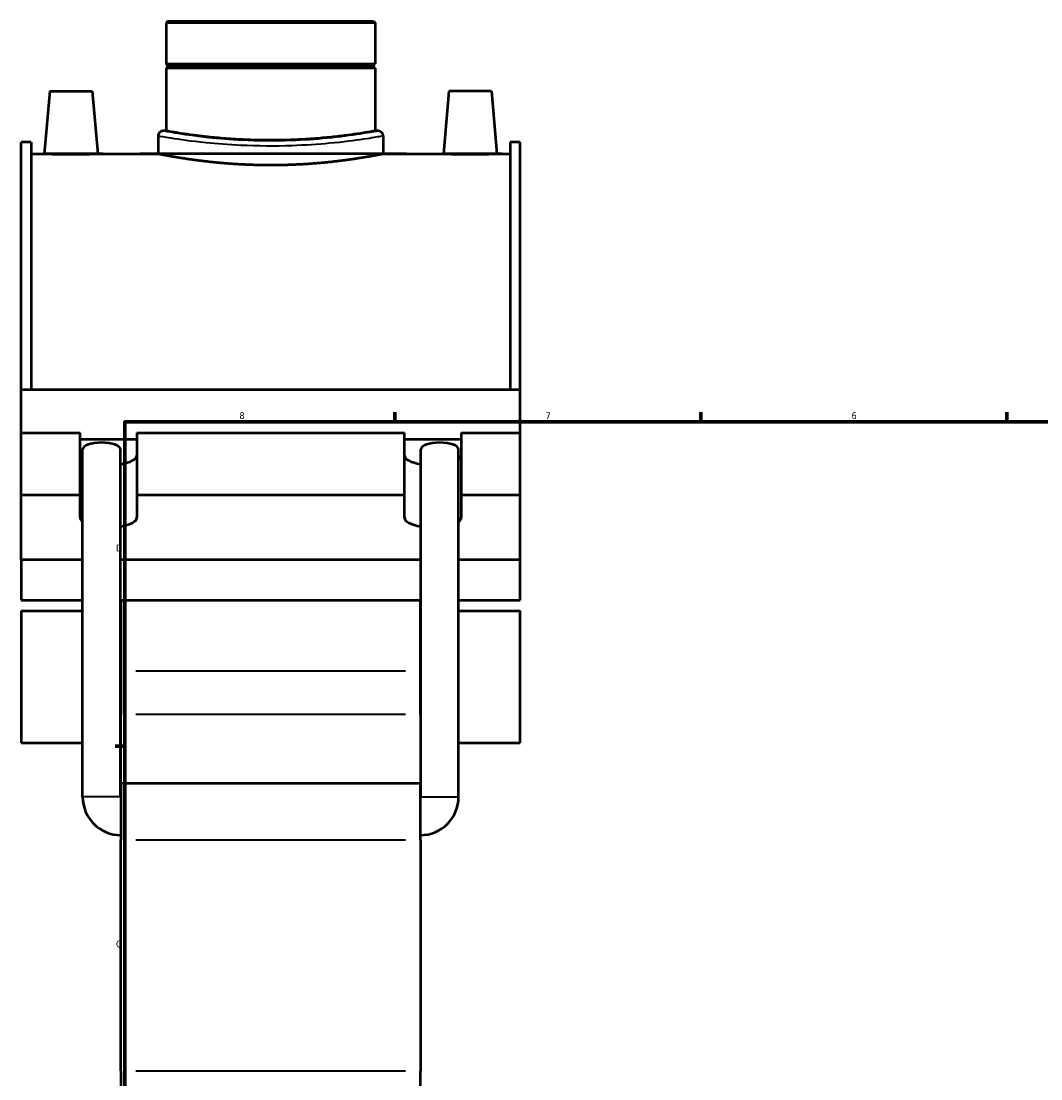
# Model space of a CAD drawing. Header units: inches. Extents: x -0.9 to 60.9, y -1.4 to 50.2.
# Tile 2 of 7: x -0.9 to 13.2, y 11.9 to 26.6. Entities that reach past the tile are written whole.
import ezdxf

# ---------------------------------------------------------------- set-up
doc = ezdxf.new("R2010")
doc.units = ezdxf.units.IN
doc.header["$MEASUREMENT"] = 0
for name, color, linetype, lineweight in [('Border (ANSI)', 7, 'Continuous', 70), ('Visible (ANSI)', 7, 'Continuous', 50), ('Visible Narrow (ANSI)', 7, 'Continuous', 35)]:
    doc.layers.add(name, color=color, linetype=linetype, lineweight=lineweight)
doc.styles.add('Note Text (ANSI)', font='tahoma.ttf')

# ---------------------------------------------------------------- blocks, each defined once
blk = doc.blocks.new('Borders Default Border')
at = {"layer": 'Border (ANSI)'}
for p, q in [((4.250000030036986, 21.00000006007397), (4.250000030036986, 21.13448766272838)), ((8.500000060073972, 21.00000006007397), (8.500000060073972, 21.13448766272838)), ((12.7499993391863, 21.00000006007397), (12.7499993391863, 21.13448766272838)), ((21.24999939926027, 21.00000006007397), (21.24999939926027, 21.13448766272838)), ((25.4999986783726, 21.00000006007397), (25.4999986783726, 21.13448766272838)), ((29.75000096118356, 21.00000006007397), (29.75000096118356, 21.13448766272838)), ((0.4999999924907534, 16.49999993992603), (0.3655118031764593, 16.49999993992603)), ((33.49999855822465, 16.49999993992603), (33.63448916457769, 16.49999993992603)), ((0.4999999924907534, 5.500000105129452), (0.3655118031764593, 5.500000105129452)), ((33.49999855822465, 5.500000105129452), (33.63448916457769, 5.500000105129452)), ((4.250000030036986, 0.9999999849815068), (4.250000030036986, 0.8655118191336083)), ((8.500000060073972, 0.9999999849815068), (8.500000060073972, 0.8655118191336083)), ((12.7499993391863, 0.9999999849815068), (12.7499993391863, 0.8655118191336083)), ((21.24999939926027, 0.9999999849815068), (21.24999939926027, 0.8655118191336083)), ((25.4999986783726, 0.9999999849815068), (25.4999986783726, 0.8655118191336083)), ((29.75000096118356, 0.9999999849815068), (29.75000096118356, 0.8655118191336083))]:
    blk.add_line(p, q, dxfattribs=at)
at = {"layer": 'Border (ANSI)', "flags": 128}
for points in [[(17.00000012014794, 21.39999960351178), (17.00000012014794, 21.00000006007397), (16.88453043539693, 21.19999983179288), (17.11546980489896, 21.19999983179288), (17.00000012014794, 21.00000006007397)], [(0.4999999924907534, 0.9999999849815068), (0.4999999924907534, 21.00000006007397), (33.49999855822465, 21.00000006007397), (33.49999855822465, 0.9999999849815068), (0.4999999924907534, 0.9999999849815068)], [(0.1000000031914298, 11.0000002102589), (0.4999999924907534, 11.0000002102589), (0.3000000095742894, 11.11546989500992), (0.3000000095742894, 10.88452977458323), (0.4999999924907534, 11.0000002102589)], [(33.90000110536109, 11.0000002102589), (33.49999855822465, 11.0000002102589), (33.69999983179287, 11.11546989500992), (33.69999983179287, 10.88452977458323), (33.49999855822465, 11.0000002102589)], [(17.00000012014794, 0.6000000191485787), (17.00000012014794, 0.9999999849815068), (16.88453043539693, 0.8000000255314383), (17.11546980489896, 0.8000000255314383), (17.00000012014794, 0.9999999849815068)]]:
    blk.add_lwpolyline(points, dxfattribs=at)
at = {"layer": 'Border (ANSI)', "color": 5, "true_color": 0x0000ff, "char_height": 0.09448818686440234, "attachment_point": 7, "style": 'Note Text (ANSI)'}
for s, insert in [('8', (2.09415882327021, 21.03785602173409)), ('7', (6.345746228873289, 21.04)), ('6', (10.59483913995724, 21.03800916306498)), ('5', (14.84733363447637, 21.03800916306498)), ('4', (19.0920422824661, 21.04)), ('3', (23.34559504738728, 21.03800916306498)), ('2', (27.59635095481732, 21.04)), ('1', (31.85368325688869, 21.04)), ('D', (0.378138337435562, 19.2027559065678)), ('D', (33.55262652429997, 19.2027559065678)), ('C', (0.3779006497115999, 13.70107135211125)), ('C', (33.552388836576, 13.70107135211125)), ('B', (0.3839194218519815, 8.202755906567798)), ('B', (33.55840760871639, 8.202755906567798)), ('A', (0.3725641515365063, 2.702755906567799)), ('A', (33.54705233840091, 2.702755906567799)), ('8', (2.09415882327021, 0.8633678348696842)), ('7', (6.345746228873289, 0.8655118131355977)), ('6', (10.59483913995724, 0.8635209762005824)), ('5', (14.84733363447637, 0.8635209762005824)), ('4', (19.0920422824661, 0.8655118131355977)), ('3', (23.34559504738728, 0.8635209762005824)), ('2', (27.59635095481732, 0.8655118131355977)), ('1', (31.85368325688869, 0.8655118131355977))]:
    blk.add_mtext(s, dxfattribs=dict(at, insert=insert))

msp = doc.modelspace()

# ---------------------------------------------------------------- linework, layer by layer
at = {"layer": 'Visible (ANSI)'}
for p, q in [((1.099278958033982, 26.56400509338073), (1.076973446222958, 26.5416995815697)), ((3.976689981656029, 26.5416995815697), (1.076973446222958, 26.5416995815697)), ((1.076973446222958, 26.5416995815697), (1.076973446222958, 25.97035679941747)), ((1.099278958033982, 26.56400509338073), (3.954384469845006, 26.56400509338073)), ((3.954384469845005, 26.56400509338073), (3.97668998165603, 26.5416995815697)), ((3.976689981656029, 26.5416995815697), (3.976689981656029, 25.97035679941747)), ((1.076973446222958, 25.97035679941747), (3.976689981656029, 25.97035679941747)), ((1.096658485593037, 25.95067176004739), (1.076973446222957, 25.97035679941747)), ((1.096658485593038, 25.93098672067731), (1.076973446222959, 25.91130168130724)), ((3.976689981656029, 25.91130168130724), (1.076973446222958, 25.91130168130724)), ((1.076973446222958, 25.91130168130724), (1.076973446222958, 25.03940666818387)), ((1.096658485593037, 25.95067176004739), (3.95700494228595, 25.95067176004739)), ((1.096658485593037, 25.95067176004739), (1.096658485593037, 25.93098672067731)), ((3.957004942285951, 25.93098672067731), (1.096658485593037, 25.93098672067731)), ((3.957004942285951, 25.95067176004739), (3.976689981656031, 25.97035679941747)), ((3.957004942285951, 25.95067176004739), (3.957004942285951, 25.93098672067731)), ((3.957004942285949, 25.93098672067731), (3.976689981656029, 25.91130168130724)), ((3.976689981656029, 25.91130168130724), (3.976689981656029, 25.03940666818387)), ((-0.5404438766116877, 25.59014682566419), (-0.6162214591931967, 24.72400509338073)), ((-0.5404438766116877, 25.59014682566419), (0.05010730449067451, 25.59014682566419)), ((0.05010730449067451, 25.59014682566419), (0.1258848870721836, 24.72400509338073)), ((5.003556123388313, 25.59014682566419), (4.927778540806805, 24.72400509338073)), ((5.594107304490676, 25.59014682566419), (5.003556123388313, 25.59014682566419)), ((5.594107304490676, 25.59014682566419), (5.669884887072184, 24.72400509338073)), ((0.9654458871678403, 24.9724901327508), (0.9654458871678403, 24.72400509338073)), ((1.076973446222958, 25.03940666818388), (1.032362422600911, 25.03940666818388)), ((4.021301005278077, 25.03940666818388), (3.976689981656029, 25.03940666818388)), ((4.088217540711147, 24.9724901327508), (4.088217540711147, 24.72400509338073)), ((-0.9381682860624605, 21.45138478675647), (-0.938168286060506, 24.8817058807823)), ((-0.7995682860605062, 24.8817058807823), (-0.938168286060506, 24.8817058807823)), ((-0.7995682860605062, 24.8817058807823), (-0.7995682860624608, 21.45138478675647)), ((5.853231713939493, 24.8817058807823), (5.853231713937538, 21.45138478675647)), ((5.991831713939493, 24.8817058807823), (5.853231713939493, 24.8817058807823)), ((5.991831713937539, 21.45138478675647), (5.991831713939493, 24.8817058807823)), ((-0.7995682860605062, 24.72400509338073), (-0.6162214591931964, 24.72400509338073)), ((0.1258848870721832, 24.72400509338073), (0.9654458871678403, 24.72400509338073)), ((4.088217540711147, 24.72400509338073), (4.927778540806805, 24.72400509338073)), ((5.669884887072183, 24.72400509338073), (5.853231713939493, 24.72400509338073)), ((-0.9381682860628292, 21.45138478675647), (5.99183171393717, 21.45138478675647)), ((-0.9381682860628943, 20.84972495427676), (-0.9381682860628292, 21.45138478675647)), ((5.991831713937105, 20.84972495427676), (5.99183171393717, 21.45138478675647)), ((-0.9381682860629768, 20.84972495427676), (-0.1196702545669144, 20.84972495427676)), ((-0.9381682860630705, 19.98528173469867), (-0.9381682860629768, 20.84972495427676)), ((-0.1196702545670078, 19.98528173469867), (-0.1196702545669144, 20.84972495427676)), ((-0.119670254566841, 20.759830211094), (0.6688336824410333, 20.759830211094)), ((0.6688336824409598, 20.84972495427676), (0.6688336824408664, 19.98528173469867)), ((0.6688336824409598, 20.84972495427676), (4.384829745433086, 20.84972495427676)), ((4.384829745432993, 19.98528173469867), (4.384829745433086, 20.84972495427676)), ((4.384829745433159, 20.759830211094), (5.173333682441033, 20.759830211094)), ((5.173333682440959, 20.84972495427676), (5.173333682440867, 19.98528173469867)), ((5.173333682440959, 20.84972495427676), (5.991831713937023, 20.84972495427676)), ((5.991831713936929, 19.98528173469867), (5.991831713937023, 20.84972495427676)), ((-0.08440844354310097, 15.79419800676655), (-0.08440844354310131, 20.61784706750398)), ((0.4412608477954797, 15.79419800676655), (0.4412608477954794, 20.61784706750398)), ((4.612402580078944, 15.79419800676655), (4.612402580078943, 20.61784706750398)), ((5.138071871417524, 15.79419800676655), (5.138071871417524, 20.61784706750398)), ((-0.9381682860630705, 19.98528173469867), (-0.1196702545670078, 19.98528173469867)), ((-0.9381682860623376, 19.08633430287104), (-0.9381682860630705, 19.98528173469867)), ((-0.1196702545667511, 19.670650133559), (-0.1196702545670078, 19.98528173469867)), ((0.6688336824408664, 19.98528173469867), (0.6688336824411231, 19.670650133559)), ((0.6688336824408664, 19.98528173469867), (4.384829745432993, 19.98528173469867)), ((4.38482974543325, 19.670650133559), (4.384829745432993, 19.98528173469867)), ((5.173333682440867, 19.98528173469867), (5.173333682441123, 19.670650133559)), ((5.173333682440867, 19.98528173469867), (5.991831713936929, 19.98528173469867)), ((5.991831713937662, 19.08633430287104), (5.991831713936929, 19.98528173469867)), ((-0.08440844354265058, 19.08633430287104), (-0.9381682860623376, 19.08633430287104)), ((-0.9381682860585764, 19.08633430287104), (-0.9381682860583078, 18.52490553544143)), ((4.612402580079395, 19.08633430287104), (0.4412608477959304, 19.08633430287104)), ((5.991831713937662, 19.08633430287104), (5.138071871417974, 19.08633430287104)), ((5.991831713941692, 18.52490553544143), (5.991831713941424, 19.08633430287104)), ((-0.9381682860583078, 18.52490553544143), (-0.08440844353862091, 18.52490553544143)), ((0.4412608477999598, 18.52490553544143), (4.612402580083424, 18.52490553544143)), ((0.4478317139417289, 18.52490553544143), (0.4478317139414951, 17.53934337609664)), ((4.605831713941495, 17.53934337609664), (4.605831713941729, 18.52490553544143)), ((5.138071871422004, 18.52490553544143), (5.991831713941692, 18.52490553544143)), ((-0.9381682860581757, 18.37514532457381), (-0.9381682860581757, 16.5454118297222)), ((-0.9381682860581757, 18.3751453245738), (-0.08440844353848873, 18.3751453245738)), ((0.4412608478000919, 18.3751453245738), (0.4478317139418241, 18.3751453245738)), ((4.605831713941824, 18.3751453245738), (4.612402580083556, 18.3751453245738)), ((5.138071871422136, 18.3751453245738), (5.991831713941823, 18.3751453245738)), ((5.991831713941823, 16.5454118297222), (5.991831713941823, 18.37514532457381)), ((0.4478317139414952, 17.53934337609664), (0.4478317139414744, 16.94012476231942)), ((4.605831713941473, 16.94012476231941), (4.605831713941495, 17.53934337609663)), ((0.4478317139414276, 15.98475312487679), (0.4478317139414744, 16.94012476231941)), ((4.605831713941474, 16.94012476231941), (4.605831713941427, 15.98475312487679)), ((-0.9381682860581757, 16.5454118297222), (-0.08440844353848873, 16.5454118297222)), ((0.4412608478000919, 16.5454118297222), (0.4478317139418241, 16.5454118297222)), ((4.605831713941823, 16.5454118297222), (4.612402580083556, 16.5454118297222)), ((5.138071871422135, 16.5454118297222), (5.991831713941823, 16.5454118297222)), ((0.4478317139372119, 15.98475312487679), (0.4478317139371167, 15.19523651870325)), ((0.4478317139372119, 15.98475312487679), (4.605831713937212, 15.98475312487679)), ((4.605831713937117, 15.19523651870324), (4.605831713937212, 15.98475312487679)), ((0.4478317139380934, 11.98978492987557), (0.4478317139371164, 15.19523651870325)), ((4.605831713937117, 15.19523651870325), (4.605831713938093, 11.98978492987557)), ((0.4478317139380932, 11.98978492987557), (0.4478317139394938, 10.07097359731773)), ((4.605831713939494, 10.07097359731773), (4.605831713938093, 11.98978492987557))]:
    msp.add_line(p, q, dxfattribs=at)
for centre, radius, start, end in [((1.032362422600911, 24.9724901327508), 0.06691653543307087, 89.99999999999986, 180), ((4.021301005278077, 24.9724901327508), 0.06691653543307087, 0, 90), ((0.4478317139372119, 15.79419800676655), 0.5322401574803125, 180, 270), ((0.4478317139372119, 15.79419800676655), 0.006570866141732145, 180, 270), ((4.605831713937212, 15.79419800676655), 0.5322401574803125, 270, 0), ((4.605831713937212, 15.79419800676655), 0.006570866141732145, 270, 0)]:
    msp.add_arc(centre, radius, start, end, dxfattribs=at)
for centre, major_axis, ratio, start_param, end_param in [((0.178426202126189, 20.61784706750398), (0.2628346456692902, 1.658252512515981e-18), 0.3639702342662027, 0, 3.141592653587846), ((4.875237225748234, 20.61784706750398), (0.2628346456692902, 1.658252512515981e-18), 0.3639702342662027, 0, 3.141592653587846), ((0.2745817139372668, 20.53509335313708), (-0.3942519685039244, 5.432006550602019e-14), 0.3420201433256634, 0, 0.4261590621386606), ((0.2745817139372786, 20.5350933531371), (0.3942519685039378, -6.993530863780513e-16), 0.3420201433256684, 5.148892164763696, 6.283185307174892), ((4.779081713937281, 20.5350933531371), (-0.3942519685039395, 4.243106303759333e-14), 0.3420201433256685, 0, 1.134293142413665), ((4.779081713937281, 20.53509335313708), (0.3942519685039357, 1.468641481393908e-14), 0.3420201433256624, 5.857026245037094, 6.283185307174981), ((0.2745817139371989, 19.67065013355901), (-0.3942519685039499, 3.226858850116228e-14), 0.342020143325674, 0, 0.4261590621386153), ((0.2745817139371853, 19.670650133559), (0.3942519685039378, -6.993530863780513e-16), 0.3420201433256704, 5.148892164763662, 6.283185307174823), ((4.779081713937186, 19.670650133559), (-0.3942519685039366, 4.156779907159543e-14), 0.342020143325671, 0, 1.134293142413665), ((4.779081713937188, 19.670650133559), (0.3942519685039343, 1.049029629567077e-15), 0.3420201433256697, 5.857026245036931, 6.28318530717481)]:
    msp.add_ellipse(centre, major_axis=major_axis, ratio=ratio, start_param=start_param, end_param=end_param, dxfattribs=at)
for points, knots in [([(2.526831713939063, 24.910219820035), (2.435600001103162, 24.910219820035), (2.341315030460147, 24.91180828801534), (2.153884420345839, 24.91828873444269), (2.060736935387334, 24.92317593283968), (1.882188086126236, 24.93543258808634), (1.796640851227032, 24.94280002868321), (1.638486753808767, 24.958578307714), (1.565883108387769, 24.96697295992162), (1.437373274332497, 24.98316607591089), (1.377044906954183, 24.99153488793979), (1.270651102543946, 25.00721914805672), (1.224578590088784, 25.01451904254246), (1.150536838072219, 25.02663916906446), (1.122508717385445, 25.03145848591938), (1.085722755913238, 25.03784428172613), (1.076973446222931, 25.03940666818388), (1.076973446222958, 25.03940666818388)], [0, 0, 0, 0, 0.6951856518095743, 0.6951856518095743, 1.390371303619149, 1.390371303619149, 2.085556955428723, 2.085556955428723, 2.780742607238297, 2.780742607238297, 3.475904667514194, 3.475904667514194, 4.171066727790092, 4.171066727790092, 4.866228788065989, 4.866228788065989, 5.561390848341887, 5.561390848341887, 5.561390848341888, 5.561390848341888]), ([(3.976689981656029, 25.03940666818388), (3.976689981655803, 25.03940666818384), (3.96794067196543, 25.0378442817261), (3.931154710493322, 25.03145848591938), (3.903126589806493, 25.02663916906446), (3.829084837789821, 25.01451904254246), (3.783012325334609, 25.00721914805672), (3.676618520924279, 24.99153488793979), (3.616290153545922, 24.98316607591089), (3.487780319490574, 24.96697295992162), (3.415176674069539, 24.958578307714), (3.257022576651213, 24.94280002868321), (3.17147534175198, 24.93543258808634), (2.992926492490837, 24.92317593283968), (2.899779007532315, 24.91828873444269), (2.712348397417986, 24.91180828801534), (2.618063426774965, 24.910219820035), (2.526831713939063, 24.910219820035)], [16.68417254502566, 16.68417254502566, 16.68417254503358, 16.68417254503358, 17.37933460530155, 17.37933460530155, 18.07449666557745, 18.07449666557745, 18.76965872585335, 18.76965872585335, 19.46482078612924, 19.46482078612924, 20.16000643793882, 20.16000643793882, 20.8551920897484, 20.8551920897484, 21.55037774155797, 21.55037774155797, 22.24556339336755, 22.24556339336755, 22.24556339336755, 22.24556339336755]), ([(0.1258848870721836, 24.72400509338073), (0.1258848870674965, 24.72400509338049), (0.1165948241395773, 24.72354889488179), (0.07879353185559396, 24.72189812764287), (0.05028214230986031, 24.72072704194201), (-0.01555711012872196, 24.71852457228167), (-0.05728392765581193, 24.71735021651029), (-0.1487606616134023, 24.71569272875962), (-0.1985114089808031, 24.71523357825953), (-0.2918251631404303, 24.71523357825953), (-0.3415759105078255, 24.71569272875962), (-0.4330526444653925, 24.71735021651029), (-0.474779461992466, 24.71852457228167), (-0.5406187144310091, 24.72072704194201), (-0.5691301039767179, 24.72189812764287), (-0.606931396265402, 24.723548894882), (-0.6162214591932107, 24.72400509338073), (-0.6162214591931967, 24.72400509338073)], [1.421766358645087, 1.421766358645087, 1.421766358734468, 1.421766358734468, 1.777124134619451, 1.777124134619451, 2.132481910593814, 2.132481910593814, 2.488007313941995, 2.488007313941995, 2.843532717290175, 2.843532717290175, 3.199058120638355, 3.199058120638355, 3.554583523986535, 3.554583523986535, 3.909941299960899, 3.909941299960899, 4.265299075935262, 4.265299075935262, 4.265299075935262, 4.265299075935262]), ([(4.088217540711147, 24.72400509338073), (4.088217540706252, 24.72400509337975), (4.078784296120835, 24.72211858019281), (4.039142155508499, 24.71441015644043), (4.008942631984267, 24.70859317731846), (3.929188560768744, 24.6939633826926), (3.879570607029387, 24.68515151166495), (3.765012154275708, 24.66621426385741), (3.700063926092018, 24.65610751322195), (3.561728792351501, 24.63654505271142), (3.483572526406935, 24.62639897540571), (3.313307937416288, 24.60731873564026), (3.221202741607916, 24.59840414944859), (3.028936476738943, 24.58356660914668), (2.928617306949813, 24.57764627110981), (2.726720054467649, 24.56979364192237), (2.62513988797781, 24.56786733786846), (2.428523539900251, 24.56786733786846), (2.326943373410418, 24.56979364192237), (2.125046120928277, 24.57764627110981), (2.024726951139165, 24.58356660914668), (1.832460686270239, 24.59840414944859), (1.740355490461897, 24.60731873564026), (1.570090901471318, 24.62639897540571), (1.49193463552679, 24.63654505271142), (1.353599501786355, 24.65610751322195), (1.288651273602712, 24.66621426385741), (1.174092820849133, 24.68515151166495), (1.124474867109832, 24.6939633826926), (1.044720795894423, 24.70859317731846), (1.01452127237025, 24.71441015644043), (0.9748791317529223, 24.72211858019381), (0.9654458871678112, 24.72400509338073), (0.9654458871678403, 24.72400509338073)], [5.992705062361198, 5.992705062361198, 5.992705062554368, 5.992705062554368, 6.741773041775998, 6.741773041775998, 7.490841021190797, 7.490841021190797, 8.239909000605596, 8.239909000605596, 8.988976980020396, 8.988976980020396, 9.738085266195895, 9.738085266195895, 10.4871935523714, 10.4871935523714, 11.2363018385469, 11.2363018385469, 11.9854101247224, 11.9854101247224, 12.73451841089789, 12.73451841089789, 13.4836266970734, 13.4836266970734, 14.2327349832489, 14.2327349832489, 14.9818432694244, 14.9818432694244, 15.7309112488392, 15.7309112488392, 16.479979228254, 16.479979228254, 17.22904720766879, 17.22904720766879, 17.97811518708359, 17.97811518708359, 17.97811518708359, 17.97811518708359]), ([(5.669884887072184, 24.72400509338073), (5.669884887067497, 24.7240050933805), (5.660594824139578, 24.72354889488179), (5.622793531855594, 24.72189812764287), (5.594282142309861, 24.72072704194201), (5.528442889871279, 24.71852457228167), (5.486716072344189, 24.71735021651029), (5.395239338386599, 24.71569272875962), (5.345488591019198, 24.71523357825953), (5.298831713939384, 24.71523357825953), (5.25217483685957, 24.71523357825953), (5.202424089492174, 24.71569272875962), (5.110947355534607, 24.71735021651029), (5.069220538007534, 24.71852457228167), (5.003381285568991, 24.72072704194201), (4.974869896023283, 24.72189812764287), (4.937068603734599, 24.723548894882), (4.92777854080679, 24.72400509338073), (4.927778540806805, 24.72400509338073)], [4.265299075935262, 4.265299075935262, 4.265299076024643, 4.265299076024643, 4.620656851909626, 4.620656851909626, 4.976014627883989, 4.976014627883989, 5.33154003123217, 5.33154003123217, 5.687065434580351, 5.687065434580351, 5.687065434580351, 6.042590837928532, 6.042590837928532, 6.398116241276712, 6.398116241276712, 6.753474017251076, 6.753474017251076, 7.108831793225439, 7.108831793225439, 7.108831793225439, 7.108831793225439])]:
    msp.add_open_spline(points, degree=3, knots=knots, dxfattribs=at)
at = {"layer": 'Visible Narrow (ANSI)'}
for p, q in [((4.397931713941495, 17.53934337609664), (0.655731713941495, 17.53934337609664)), ((0.6557317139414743, 16.94012476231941), (4.397931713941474, 16.94012476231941)), ((0.4380249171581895, 15.79419800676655), (-0.08117251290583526, 15.79419800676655)), ((4.615638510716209, 15.79419800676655), (5.134835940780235, 15.79419800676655)), ((0.6557317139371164, 15.19523651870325), (4.397931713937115, 15.19523651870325)), ((0.6557317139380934, 11.98978492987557), (4.397931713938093, 11.98978492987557))]:
    msp.add_line(p, q, dxfattribs=at)
for points, knots in [([(0.9654814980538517, 24.97246791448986), (0.965462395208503, 24.97247982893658), (0.9665715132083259, 24.97229196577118), (0.9829616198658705, 24.96941550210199), (1.042142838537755, 24.95878540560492), (1.256165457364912, 24.9252582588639), (1.425069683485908, 24.90091642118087), (1.776743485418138, 24.86495760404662), (1.942396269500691, 24.85182671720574), (2.344772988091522, 24.83293789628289), (2.587516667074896, 24.83113472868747), (3.006058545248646, 24.84517886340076), (3.185421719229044, 24.85735997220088), (3.533573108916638, 24.88989638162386), (3.695740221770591, 24.91107158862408), (3.933503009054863, 24.94586631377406), (4.014564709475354, 24.95973934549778), (4.077366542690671, 24.97056312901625), (4.08809862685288, 24.97241601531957), (4.088102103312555, 24.97241817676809)], [-29.95696640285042, -29.95696640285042, -29.95696640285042, -29.95696640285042, -29.70668862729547, -29.70668862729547, -28.13262028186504, -28.13262028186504, -26.29998751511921, -26.29998751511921, -24.97770542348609, -24.97770542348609, -23.24687827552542, -23.24687827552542, -21.85963248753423, -21.85963248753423, -20.24538175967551, -20.24538175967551, -18.74989985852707, -18.74989985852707, -17.97417471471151, -17.97417471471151, -17.97417471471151, -17.97417471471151]), ([(4.021190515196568, 25.03933412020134), (4.021187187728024, 25.03933194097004), (4.010915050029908, 25.03746381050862), (3.950804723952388, 25.02655097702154), (3.87321709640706, 25.01256380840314), (3.645644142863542, 24.97748281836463), (3.4904270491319, 24.95613339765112), (3.15719643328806, 24.92332930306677), (2.98552025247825, 24.91104797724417), (2.584915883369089, 24.8968882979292), (2.352575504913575, 24.89870630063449), (1.96744350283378, 24.9177505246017), (1.808890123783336, 24.93098944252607), (1.47228805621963, 24.96724410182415), (1.310622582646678, 24.9917862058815), (1.105772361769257, 25.02558918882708), (1.049127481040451, 25.03630674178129), (1.033439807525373, 25.03920687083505), (1.032378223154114, 25.0393962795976), (1.032396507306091, 25.03938426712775)], [17.97417471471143, 17.97417471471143, 17.97417471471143, 17.97417471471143, 18.74989985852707, 18.74989985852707, 20.24538175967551, 20.24538175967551, 21.85963248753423, 21.85963248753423, 23.24687827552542, 23.24687827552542, 24.97770542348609, 24.97770542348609, 26.29998751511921, 26.29998751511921, 28.13262028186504, 28.13262028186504, 29.70668862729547, 29.70668862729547, 29.9569664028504, 29.9569664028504, 29.9569664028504, 29.9569664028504])]:
    msp.add_open_spline(points, degree=3, knots=knots, dxfattribs=at)

# ---------------------------------------------------------------- block references
msp.add_blockref('Borders Default Border', (0, 0))

doc.saveas('drawing.dxf')
